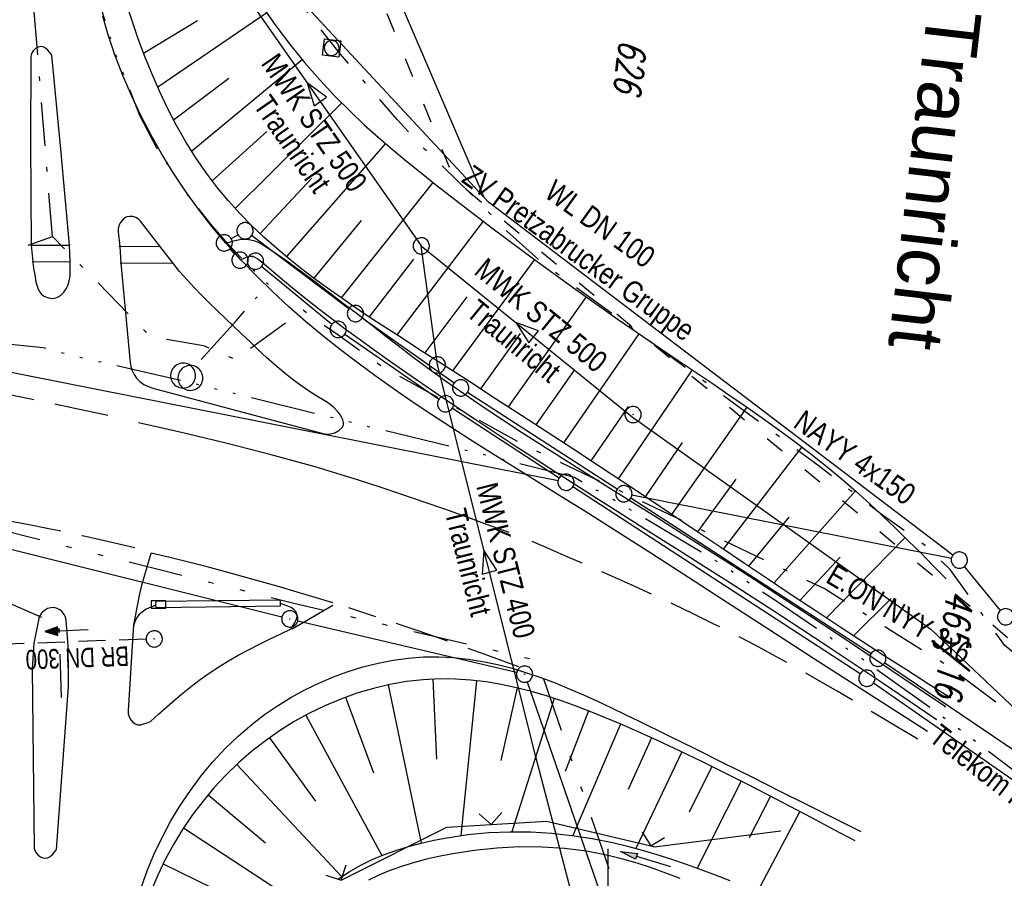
# Model space of a CAD drawing. Extents: x 510526 to 513920, y 467229 to 478797.
# Tile 160 of 256: x 510946 to 511037, y 472302 to 472381. Entities that reach past the tile are written whole.
import ezdxf
from ezdxf.enums import TextEntityAlignment as Align

# ---------------------------------------------------------------- set-up
doc = ezdxf.new("R2010")
doc.units = 0
doc.header["$LTSCALE"] = 10
doc.header["$MEASUREMENT"] = 0
for name, pattern in [('ACAD_ISO03W100', [30, 12, -18]), ('ACAD_ISO14W100', [25.5, 12, -3, 0.5, -3, 0.5, -3, 0.5, -3]), ('AUSGEZOGEN', [0]), ('LT00', [0]), ('LT05', [0.7, 0.5, -0.2]), ('LT08', [0.42, 0.2, -0.1, 0.02, -0.1]), ('LT09', [0.54, 0.2, -0.1, 0.02, -0.1, 0.02, -0.1]), ('STRICHLINIE2', [0.375, 0.25, -0.125])]:
    doc.linetypes.add(name, pattern=pattern)
doc.layers.get('0').update_dxf_attribs({"linetype": 'LT00'})
for name, color, linetype in [('-Halt-Pfeil', 4, 'LT00'), ('-Haltung', 182, 'STRICHLINIE2'), ('-Haltungsbeschriftung', 182, 'LT00'), ('ABWASSERLTG', 24, 'LT00'), ('ABWASSERLTG_FLIEßPF', 26, 'Continuous'), ('ABWASSERLTG_TEXT', 26, 'Continuous'), ('DFK_AB_L', 21, 'LT00'), ('DFK_AB_P', 7, 'LT00'), ('DFK_FLUR_NR', 250, 'LT00'), ('DFK_GZPKT', 250, 'LT00'), ('DFK_KATASTER', 250, 'LT00'), ('GEMARKUNGSGRENZE', 3, 'LT09'), ('ORTSNAMEN', 152, 'Continuous'), ('PFEIL', 140, 'AUSGEZOGEN'), ('STROM_TEXT', 80, 'Continuous'), ('STROM_UNTER', 80, 'LT08'), ('TELEKOM', 210, 'ACAD_ISO14W100'), ('TELEKOM_TEXT', 210, 'Continuous'), ('V94_AFBR_BAB', 250, 'LT00'), ('V94_BOESCH', 250, 'LT00'), ('V94_BOSCHUNG', 250, 'LT00'), ('V94_GEHWEG', 250, 'LT00'), ('V94_GRABEN', 250, 'LT00'), ('V94_KA_MULD', 182, 'LT00'), ('V94_KA_PRUF', 182, 'LT00'), ('V94_LD_MARK', 250, 'LT00'), ('V94_LG_MARK', 250, 'LT05'), ('V94_RASTER', 250, 'LT00'), ('V94_RINNE', 182, 'LT00'), ('V94_SINKK', 182, 'LT00'), ('V94_ZAUN', 40, 'LT00'), ('WASSERLTG', 130, 'ACAD_ISO03W100'), ('WASSERLTG_TEXT', 130, 'Continuous')]:
    doc.layers.add(name, color=color, linetype=linetype)
doc.styles.add('Arial', font='ARIAL.TTF')
doc.styles.add('Haltungsbeschriftung', font='ARIAL.TTF', dxfattribs={"width": 0.75})
doc.styles.get("Standard").update_dxf_attribs({"font": 'romans.shx'})
doc.styles.add('Versorgungsltg', font='ARIAL.TTF', dxfattribs={"width": 0.8, "height": 2})

# ---------------------------------------------------------------- blocks, each defined once
blk = doc.blocks.new('SYMB7010')
at = {"color": 0, "linetype": 'ByBlock'}
for points in [[(-0.031408, 0.499213), (-0.093728, 0.49134), (-0.15457, 0.475719), (-0.212975, 0.452595), (-0.268021, 0.422333), (-0.31884, 0.385411), (-0.36463, 0.342411), (-0.40467, 0.29401), (-0.438329, 0.240973), (-0.465074, 0.184136), (-0.484486, 0.124395), (-0.496256, 0.062692), (-0.5002, 0)], [(-0.5002, 0), (-0.496256, -0.062692), (-0.484486, -0.124395), (-0.465075, -0.184136), (-0.438329, -0.240973), (-0.404671, -0.29401), (-0.36463, -0.342411), (-0.31884, -0.385411), (-0.268021, -0.422333), (-0.212975, -0.452595), (-0.154571, -0.475719), (-0.093728, -0.49134), (-0.031408, -0.499213), (0.031408, -0.499213)], [(0.5002, 0), (0.496256, 0.062692), (0.484485, 0.124395), (0.465074, 0.184136), (0.438329, 0.240973), (0.40467, 0.29401), (0.36463, 0.342411), (0.31884, 0.385411), (0.268021, 0.422333), (0.212975, 0.452595), (0.15457, 0.475719), (0.093728, 0.49134), (0.031408, 0.499213), (-0.031408, 0.499213)], [(0.031408, -0.499213), (0.093728, -0.491341), (0.15457, -0.475719), (0.212975, -0.452595), (0.268021, -0.422333), (0.31884, -0.385411), (0.36463, -0.342411), (0.404671, -0.294011), (0.438329, -0.240974), (0.465075, -0.184136), (0.484486, -0.124395), (0.496256, -0.062692), (0.500201, 0)]]:
    blk.add_lwpolyline(points, dxfattribs=at)
blk = doc.blocks.new('SYMB0003')
at = {"color": 0, "linetype": 'ByBlock'}
for p, q in [((-0.015712, 0), (0.010166, 0.012015)), ((0, -0.021257), (-0.015712, 0)), ((0.010166, 0.012015), (0, -0.021257))]:
    blk.add_line(p, q, dxfattribs=at)
for points in [[(-0.031395, 0.499013), (-0.093691, 0.491144), (-0.154509, 0.475528), (-0.21289, 0.452414), (-0.267913, 0.422164), (-0.318712, 0.385257), (-0.364484, 0.342274), (-0.404509, 0.293893), (-0.438154, 0.240877), (-0.464888, 0.184062), (-0.484292, 0.124345), (-0.496058, 0.062667), (-0.5, 0)], [(-0.5, 0), (-0.496058, -0.062667), (-0.484292, -0.124345), (-0.464888, -0.184062), (-0.438154, -0.240877), (-0.404509, -0.293893), (-0.364485, -0.342274), (-0.318712, -0.385257), (-0.267914, -0.422164), (-0.21289, -0.452414), (-0.154509, -0.475529), (-0.093691, -0.491144), (-0.031395, -0.499014), (0.031395, -0.499014)], [(0.5, 0), (0.496057, 0.062667), (0.484292, 0.124345), (0.464888, 0.184062), (0.438153, 0.240877), (0.404509, 0.293893), (0.364484, 0.342274), (0.318712, 0.385257), (0.267913, 0.422164), (0.21289, 0.452414), (0.154509, 0.475528), (0.093691, 0.491144), (0.031395, 0.499013), (-0.031395, 0.499013)], [(0.031395, -0.499014), (0.093691, -0.491144), (0.154509, -0.475529), (0.21289, -0.452414), (0.267914, -0.422164), (0.318712, -0.385257), (0.364485, -0.342274), (0.404509, -0.293893), (0.438154, -0.240877), (0.464889, -0.184062), (0.484292, -0.124345), (0.496058, -0.062667), (0.5, 0)]]:
    blk.add_lwpolyline(points, dxfattribs=at)
blk = doc.blocks.new('SYMB0011')
at = {"color": 0, "linetype": 'ByBlock'}
for p, q in [((0.5, 0), (-0.5, 0)), ((0, 0.5), (0, -0.5))]:
    blk.add_line(p, q, dxfattribs=at)
blk = doc.blocks.new('SYMB0024')
at = {"color": 0, "linetype": 'ByBlock'}
for p, q in [((-0.5, 0.5), (0, 0)), ((0, 0), (0.5, 0.5))]:
    blk.add_line(p, q, dxfattribs=at)
blk = doc.blocks.new('Pfreil3')
at = {"layer": 'PFEIL'}
blk.add_hatch(color=256, dxfattribs=at).paths.add_polyline_path([(-1.549, 0.273), (-1.549, -0.273), (0, 0)])
for p, q in [((-1.549, 0), (-4.831, 0)), ((-1.549, -0.273), (-1.549, 0.273)), ((-1.549, 0.273), (0, 0)), ((0, 0), (-1.549, -0.273))]:
    blk.add_line(p, q, dxfattribs=at)
blk = doc.blocks.new('SYMB0652')
at = {"color": 0, "linetype": 'ByBlock'}
blk.add_lwpolyline([(-0.15, -0.075), (0.15, -0.075), (0.15, 0.075), (-0.15, 0.075), (-0.15, -0.075)], dxfattribs=at)
blk = doc.blocks.new('SYMB1210')
at = {"color": 0, "linetype": 'ByBlock'}
blk.add_line((0.018815, -0.179014), (0.055623, -0.17119), dxfattribs=at)
for points in [[(-0.2, -0.2), (-0.2, 0.2), (0.2, 0.2), (0.2, -0.2), (-0.2, -0.2)], [(0.018815, 0.179014), (-0.018815, 0.179014), (-0.055623, 0.17119), (-0.09, 0.155885), (-0.120444, 0.133766), (-0.145623, 0.105801), (-0.164438, 0.073213), (-0.176067, 0.037424), (-0.18, 0)], [(-0.18, 0), (-0.176067, -0.037424), (-0.164438, -0.073213), (-0.145623, -0.105801), (-0.120444, -0.133766), (-0.09, -0.155885), (-0.055623, -0.17119), (-0.018815, -0.179014), (0.018815, -0.179014)], [(0.18, 0), (0.176067, 0.037424), (0.164438, 0.073213), (0.145623, 0.105801), (0.120444, 0.133766), (0.09, 0.155885), (0.055623, 0.17119), (0.018815, 0.179014)], [(0.055623, -0.17119), (0.09, -0.155885), (0.120444, -0.133766), (0.145623, -0.105801), (0.164438, -0.073213), (0.176067, -0.037424), (0.18, 0)]]:
    blk.add_lwpolyline(points, dxfattribs=at)
blk = doc.blocks.new('SYMB0002')
at = {"color": 0, "linetype": 'ByBlock'}
for points in [[(-0.031395, 0.499013), (-0.093691, 0.491144), (-0.154509, 0.475528), (-0.21289, 0.452414), (-0.267913, 0.422164), (-0.318712, 0.385257), (-0.364484, 0.342274), (-0.404509, 0.293893), (-0.438154, 0.240877), (-0.464888, 0.184062), (-0.484292, 0.124345), (-0.496058, 0.062667), (-0.5, 0)], [(0.5, 0), (0.496057, 0.062667), (0.484292, 0.124345), (0.464888, 0.184062), (0.438153, 0.240877), (0.404509, 0.293893), (0.364484, 0.342274), (0.318712, 0.385257), (0.267913, 0.422164), (0.21289, 0.452414), (0.154509, 0.475528), (0.093691, 0.491144), (0.031395, 0.499013), (-0.031395, 0.499013)], [(-0.5, 0), (-0.496058, -0.062667), (-0.484292, -0.124345), (-0.464888, -0.184062), (-0.438154, -0.240877), (-0.404509, -0.293893), (-0.364485, -0.342274), (-0.318712, -0.385257), (-0.267914, -0.422164), (-0.21289, -0.452414), (-0.154509, -0.475529), (-0.093691, -0.491144), (-0.031395, -0.499014), (0.031395, -0.499014)], [(0.031395, -0.499014), (0.093691, -0.491144), (0.154509, -0.475529), (0.21289, -0.452414), (0.267914, -0.422164), (0.318712, -0.385257), (0.364485, -0.342274), (0.404509, -0.293893), (0.438154, -0.240877), (0.464889, -0.184062), (0.484292, -0.124345), (0.496058, -0.062667), (0.5, 0)]]:
    blk.add_lwpolyline(points, dxfattribs=at)
blk = doc.blocks.new('ABWASSER-FLIEßPF')
at = {"layer": 'ABWASSERLTG_FLIEßPF'}
for p, q in [((0, 0), (-0.2109, 0.0703)), ((-0.2109, 0.0703), (-0.2109, -0.0703)), ((-0.2109, -0.0703), (0, 0))]:
    blk.add_line(p, q, dxfattribs=at)
blk = doc.blocks.new('SYMB0070')
at = {"color": 0, "linetype": 'ByBlock'}
for p, q in [((-0.5, 0), (0.2, 0)), ((0.5, 0), (0.2, 0.1)), ((0.2, 0.1), (0.2, 0)), ((0.468, 0), (0.21, 0.086)), ((0.21, 0.086), (0.21, -0.086)), ((0.21, -0.086), (0.468, 0)), ((0.22, -0.072), (0.437, 0)), ((0.23, -0.058), (0.405, 0)), ((0.24, -0.045), (0.374, 0)), ((0.342, 0), (0.25, 0.031)), ((0.25, 0.031), (0.25, -0.031)), ((0.25, -0.031), (0.342, 0)), ((0.26, -0.017), (0.31, 0)), ((0.27, -0.003), (0.279, 0))]:
    blk.add_line(p, q, dxfattribs=at)
for points in [[(0.2, 0), (0.2, -0.1), (0.5, 0)], [(0.437, 0), (0.22, 0.072), (0.22, -0.072)], [(0.405, 0), (0.23, 0.058), (0.23, -0.058)], [(0.374, 0), (0.24, 0.045), (0.24, -0.045)], [(0.31, 0), (0.26, 0.017), (0.26, -0.017)], [(0.279, 0), (0.27, 0.003), (0.27, -0.003)]]:
    blk.add_lwpolyline(points, dxfattribs=at)

msp = doc.modelspace()

# ---------------------------------------------------------------- linework, layer by layer
at = {"layer": '-Haltung'}
msp.add_line((510957.399, 472324.342), (510939.977, 472323.712), dxfattribs=at)
at = {"layer": 'ABWASSERLTG', "flags": 128}
for points in [[(510961.969, 472390.361), (510982.771, 472360.625), (511002.224, 472344.865), (511029.757, 472325.26), (511055.778, 472300.661)], [(511178.715, 472152.37), (511155.887, 472128.946), (511134.267, 472113.848), (511108.525, 472108.126), (511083.162, 472107.358), (511047.399, 472103.622), (511036.664, 472127.177), (511025.93, 472150.732), (511018.09, 472170.535), (511013.628, 472190.921), (511019.546, 472249.612), (511025.672, 472284.322), (511009.717, 472288.089), (510999.66, 472289.304), (510993.333, 472313.485), (510984.255, 472349.645), (510982.771, 472360.625)]]:
    msp.add_lwpolyline(points, dxfattribs=at)
at = {"layer": 'DFK_AB_L'}
for p, q in [((510941.998, 472333.388), (510969.923, 472326.392)), ((510971.38, 472326.038), (510991.57, 472321.292)), ((510992.545, 472320.411), (511000.666, 472296.869))]:
    msp.add_line(p, q, dxfattribs=at)
at = {"layer": 'DFK_KATASTER'}
for p, q in [((510969.86, 472385.22), (510988.54, 472365.11)), ((510980.105, 472384.841), (510988.54, 472365.11)), ((510988.96, 472364.67), (510988.54, 472365.11)), ((511031.803, 472332.094), (510988.96, 472364.67)), ((510965.872, 472361.642), (510965.248, 472361.278)), ((510976.1, 472354.83), (510967.12, 472361.57)), ((510965.106, 472360.346), (510965.545, 472359.864)), ((510968.059, 472358.733), (510974.531, 472353.397)), ((510995.385, 472338.966), (510911.146, 472355.644)), ((510985.798, 472347.953), (510977.313, 472353.947)), ((510975.727, 472352.493), (510984.394, 472346.487)), ((511000.831, 472338.168), (510987.04, 472347.112)), ((510985.639, 472345.65), (510995.492, 472339.229)), ((511023.242, 472321.149), (510996.749, 472338.411)), ((511031.665, 472331.786), (511002.196, 472337.615)), ((511024.251, 472322.988), (511002.09, 472337.352)), ((511036.196, 472326.991), (511032.875, 472331.059)), ((511047.84, 472306.991), (511025.501, 472322.159)), ((511024.485, 472320.311), (511046.255, 472305.129))]:
    msp.add_line(p, q, dxfattribs=at)
at = {"layer": 'GEMARKUNGSGRENZE', "ltscale": 2.5, "flags": 128}
msp.add_lwpolyline([(511338.816, 472915.913), (511340.719, 472885.882), (511337.388, 472885.57), (511309.655, 472881.528), (511259.852, 472877.768), (511252.986, 472872.448), (511243.285, 472879.226), (511234.252, 472878.215), (511233.258, 472867.438), (511216.033, 472862.714), (511207.797, 472857.961), (511191.39, 472853.613), (511190.752, 472855.636), (511140.812, 472836.029), (511125.011, 472817.797), (511083.654, 472766.593), (511031.927, 472691.269), (510996.407, 472627.328), (510946.881, 472521.115), (510931.137, 472471.162), (510904.274, 472356.963), (510903.968, 472355.512), (510901.213, 472342.303), (510941.585, 472335.037), (510971.004, 472327.668), (510993.448, 472322.391), (511002.822, 472295.217), (510981.46, 472288.086), (510979.077, 472252.27), (510975.289, 472194.983), (510973.333, 472186.399), (510968.719, 472165.904), (510952.995, 472136.274), (510921.262, 472097.626), (510905.045, 472075.837), (510893.26, 472050.556), (510892.004, 472047.859), (510887.625, 472022.351), (510889.456, 471975.295), (510899.305, 471911.874), (510912.906, 471849.007), (510930.533, 471767.721), (510947.502, 471695.56), (510972.146, 471610.023), (510987.56, 471561.132), (510988.88, 471556.962), (510998.361, 471526.879), (511023.643, 471445.762), (511025.921, 471438.309), (511028.867, 471429.142), (511055.244, 471334.955), (511075.564, 471262.687), (511076.644, 471258.867), (511081.081, 471243.062), (511102.936, 471153.981), (511126.453, 471060.173), (511143.975, 470974.853), (511146.57, 470959.094), (511159.172, 470882.632), (511171.606, 470798.752), (511182.45, 470711.367), (511193.007, 470699.758), (511193.732, 470690.194), (511187.835, 470675.545), (511194.982, 470614.953), (511207.145, 470475.088), (511207.634, 470473.853), (511218.628, 470446.187), (511282.702, 470462.387), (511261.684, 470406.378), (511258.844, 470397.918), (511238.143, 470342.746), (511229.339, 470301.994), (511223.45, 470293.888), (511221.465, 470291.064), (511213.87, 470286.717), (511168.704, 470265.706), (511166.268, 470263.992)], dxfattribs=at)
at = {"layer": 'STROM_UNTER', "ltscale": 2, "flags": 128}
for points in [[(511083.801, 472284.513), (511069.191, 472296.721), (511049.124, 472313.433), (511042.113, 472319.233), (511036.592, 472323.751), (511031.556, 472330.774), (511029.231, 472332.977), (511025.176, 472335.878), (511019.373, 472340.367), (511001.477, 472353.567), (510993.98, 472359.018), (510990.618, 472362.016), (510987.389, 472365.408), (510983.071, 472369.56), (510980.546, 472372.284), (510975.315, 472378.317), (510972.22, 472382.247), (510970.177, 472384.406), (510968.481, 472387.956), (510966.699, 472394.016), (510965.386, 472400.022), (510963.947, 472408.313), (510962.117, 472425.924), (510964.56, 472426.768), (510964.436, 472429.872), (510972.206, 472431.503), (510983.177, 472433.589), (510984.607, 472433.899), (510984.202, 472434.923), (510983.333, 472437.127), (510982.525, 472437.189), (510982.152, 472437.375), (510981.872, 472437.748), (510981.593, 472438.276), (510981.499, 472438.62), (510981.522, 472439.104), (510981.892, 472439.473), (510982.768, 472439.935), (510983.992, 472440.465), (510984.524, 472440.557), (510986.739, 472440.672), (510992.262, 472441.091), (510995.078, 472441.437), (510997.847, 472442.474), (510998.941, 472442.874), (510999.842, 472440.267), (511000.258, 472439.229), (511000.58, 472438.883), (511000.903, 472438.813), (511001.297, 472438.952), (511004.898, 472440.037), (511016.307, 472443.612), (511022.984, 472445.692), (511031.226, 472448.252), (511040.59, 472451.302), (511054.167, 472455.498), (511056.021, 472455.874), (511057.151, 472456.105), (511060.771, 472456.192), (511069.055, 472456.395), (511087.903, 472456.974), (511090.769, 472458.045), (511092.363, 472458.74), (511102.921, 472460.803), (511110.741, 472462.337), (511111.437, 472462.51), (511115.991, 472465.697)], [(510948.757, 472361.496), (510946.033, 472395.215)], [(510949.578, 472318.968), (510949.373, 472325.62), (510932.187, 472333.251), (510941.532, 472359.744), (510942.822, 472359.382), (510948.757, 472361.496), (510957.786, 472352.267), (510962.689, 472351.442), (510965.373, 472350.256), (510965.647, 472350.177), (510971.872, 472354.714), (510975.16, 472352.377), (510979.229, 472349.444), (510992.021, 472342.384), (511020.009, 472328.976), (511031.449, 472321.821), (511036.224, 472318.202), (511041.861, 472314.033), (511049.27, 472307.042), (511068.366, 472292.648), (511085.02, 472279.87), (511086.501, 472275.017), (511086.749, 472276.251), (511085.348, 472280.199), (511089.217, 472283.736)]]:
    msp.add_lwpolyline(points, dxfattribs=at)
at = {"layer": 'TELEKOM', "ltscale": 0.05, "flags": 128}
for points in [[(510962.471, 472350.134), (510965.72, 472353.733), (510968.654, 472357.09), (510966.885, 472358.761), (510964.955, 472360.785), (510963.379, 472362.617), (510961.16, 472365.445), (510958.356, 472369.708), (510956.812, 472372.664), (510955.397, 472376.295), (510954.459, 472378.601), (510953.269, 472382.489), (510952.401, 472386.28), (510951.564, 472391.282), (510951.371, 472393.017), (510951.211, 472394.817), (510951.114, 472397.934), (510950.757, 472402.937), (510950.339, 472407.885), (510949.95, 472413.336), (510950.593, 472414.011), (510952.266, 472415.521), (510953.52, 472416.871), (510953.303, 472423.324), (510953.184, 472428.171), (510953.104, 472431.493), (510952.985, 472436.044), (510952.866, 472440.337), (510952.59, 472443.977), (510952.192, 472450.049), (510952.153, 472464.549), (510952.43, 472470.431), (510952.59, 472472.37), (510952.866, 472474.902), (510953.024, 472476.406), (510953.86, 472481.927), (510954.415, 472485.527), (510955.009, 472488.812), (510955.681, 472492.274), (510957.107, 472499.079), (510957.744, 472502.148), (510958.656, 472505.511), (510959.926, 472510.355), (510961.114, 472514.232), (510962.54, 472519.218), (510964.126, 472525.051), (510968.686, 472538.331), (510971.778, 472546.748), (510974.273, 472553.08), (510975.979, 472557.892), (510979.466, 472566.123), (510985.491, 472580.315), (510988.109, 472585.541), (510992.337, 472593.391), (511000.335, 472608.217), (511008.928, 472623.492), (511012.759, 472630.153), (511016.984, 472637.211), (511020.438, 472643.202), (511022.022, 472646.235), (511024.135, 472651.249), (511028.097, 472659.23), (511033.921, 472668.242), (511039.203, 472676.619), (511044.42, 472684.403), (511051.03, 472694.015), (511057.105, 472702.986), (511061.739, 472709.887), (511067.22, 472717.539), (511072.832, 472725.19), (511085.343, 472741.254), (511094.092, 472752.55), (511098.905, 472758.532), (511103.081, 472764.004), (511107.615, 472769.18), (511110.409, 472772.201), (511113.88, 472775.805), (511119.802, 472781.768), (511125.358, 472787.688), (511130.245, 472792.716), (511134.537, 472796.266), (511139.793, 472800.629), (511143.293, 472803.179), (511146.475, 472805.768), (511153.213, 472810.056), (511159.357, 472814.124), (511167.372, 472818.882), (511171.887, 472821.396), (511179.29, 472825.39), (511183.304, 472827.348), (511189.595, 472830.157), (511195.22, 472832.375), (511199.366, 472833.855), (511204.622, 472835.852), (511210.47, 472837.7), (511222.276, 472841.171), (511251.5, 472848.853), (511287.824, 472856.064), (511307.783, 472859.884), (511326.595, 472862.484), (511361.458, 472866.273), (511382.408, 472867.936)], [(511130.846, 472242.46), (511125.842, 472246.287), (511119.847, 472251.061), (511119.531, 472251.151), (511119.081, 472251.196), (511118.63, 472251.241), (511118.179, 472251.511), (511117.863, 472251.737), (511117.863, 472252.232), (511117.818, 472252.637), (511114.382, 472255.267), (511109.829, 472258.779), (511108.071, 472260.31), (511100.566, 472266.962), (511092.226, 472274.302), (511084.01, 472281.902), (511079.02, 472286.366), (511070.855, 472293.952), (511066.945, 472295.862), (511059.465, 472299.855), (511051.185, 472303.791), (511043.619, 472307.471), (511031.481, 472316.729), (511023.398, 472322.525), (511015.184, 472328.061), (511009.862, 472331.626), (511000.475, 472337.226), (510996.89, 472339.245), (510988.415, 472341.394), (510977.138, 472344.129), (510961.42, 472348.013), (510950.242, 472350.576), (510947.916, 472351.214), (510942.005, 472351.81), (510925.52, 472353.653), (510917.156, 472354.621), (510907.652, 472355.489), (510904.722, 472355.747), (510902.106, 472356.233), (510898.372, 472356.941), (510893.639, 472357.841), (510883.478, 472359.809), (510866.171, 472363.16), (510853.922, 472365.546), (510849.72, 472366.228), (510842.862, 472368.189), (510840.673, 472368.704), (510835.458, 472370.055), (510831.305, 472371.373), (510830.26, 472371.834), (510827.717, 472372.381), (510821.02, 472374.054), (510812.442, 472376.151), (510810.319, 472376.583), (510802.963, 472377.638), (510800.685, 472377.935), (510796.331, 472378.461), (510789.948, 472379.652), (510785.197, 472380.542), (510780.447, 472381.3), (510776.734, 472381.863), (510770.696, 472382.688), (510764.427, 472383.511), (510758.67, 472384.274), (510753.195, 472384.966), (510747.025, 472385.856), (510743.312, 472386.352), (510731.436, 472388.33), (510727.806, 472388.956), (510711.424, 472391.9), (510709.348, 472392.195), (510704.664, 472392.374), (510698.914, 472392.669)]]:
    msp.add_lwpolyline(points, dxfattribs=at)
at = {"layer": 'V94_AFBR_BAB'}
for points in [[(511029.447, 472315.836), (511025.945, 472318.081), (511022.444, 472320.327), (511018.947, 472322.575), (511015.453, 472324.826), (511011.965, 472327.08), (511009.958, 472328.38), (511007.952, 472329.681), (511005.945, 472330.98), (511003.934, 472332.277), (511001.917, 472333.57), (510999.894, 472334.858), (510997.861, 472336.14), (510996.097, 472337.241), (510994.327, 472338.34), (510992.555, 472339.438), (510990.783, 472340.539), (510989.014, 472341.646), (510987.251, 472342.761), (510985.497, 472343.888), (510983.754, 472345.029), (510982.025, 472346.187), (510980.313, 472347.365), (510978.621, 472348.566), (510976.952, 472349.793), (510975.308, 472351.049), (510973.693, 472352.336), (510972.109, 472353.658), (510970.558, 472355.017), (510969.045, 472356.416), (510967.571, 472357.858), (510966.139, 472359.346), (510965.444, 472360.104), (510964.762, 472360.874), (510963.464, 472362.424), (510962.223, 472364.02), (510961.04, 472365.661), (510959.917, 472367.345), (510958.855, 472369.07), (510957.852, 472370.84), (510956.915, 472372.647), (510956.046, 472374.486), (510955.248, 472376.356), (510954.524, 472378.253), (510953.877, 472380.175), (510953.395, 472381.801)], [(510948.695, 472378.213), (510948.513, 472378.461), (510948.325, 472378.688), (510948.127, 472378.873), (510947.914, 472378.993), (510947.681, 472379.029), (510947.433, 472378.967), (510947.189, 472378.825), (510946.978, 472378.623), (510946.83, 472378.383), (510946.773, 472378.128), (510946.725, 472370.173), (510946.792, 472360.703), (510946.952, 472359.166), (510947.025, 472358.552), (510947.118, 472357.941), (510947.236, 472357.322), (510947.307, 472357.014), (510947.4, 472356.715), (510947.53, 472356.438), (510947.712, 472356.196), (510947.977, 472355.989), (510948.294, 472355.848), (510948.634, 472355.783), (510948.972, 472355.803), (510949.287, 472355.915), (510949.568, 472356.105), (510949.811, 472356.356), (510950.014, 472356.649), (510950.171, 472356.966), (510950.309, 472357.395), (510950.381, 472357.831), (510950.406, 472358.271), (510950.401, 472358.712), (510950.384, 472359.153), (510950.323, 472360.69), (510949.521, 472369.54), (510948.695, 472378.213)], [(510973.946, 472343.269), (510974.375, 472343.28), (510974.789, 472343.39), (510975.166, 472343.594), (510975.486, 472343.879), (510975.598, 472344.085), (510975.613, 472344.32), (510975.551, 472344.573), (510975.43, 472344.832), (510975.268, 472345.087), (510975.083, 472345.326), (510974.737, 472345.691), (510974.382, 472345.989), (510974.02, 472346.237), (510973.654, 472346.457), (510973.288, 472346.668), (510972.464, 472347.179), (510971.652, 472347.738), (510970.851, 472348.34), (510970.061, 472348.979), (510969.279, 472349.646), (510968.506, 472350.338), (510967.739, 472351.046), (510966.978, 472351.765), (510966.222, 472352.487), (510965.469, 472353.208), (510964.723, 472353.918), (510963.983, 472354.625), (510963.251, 472355.333), (510962.532, 472356.047), (510961.829, 472356.772), (510961.146, 472357.513), (510960.484, 472358.275), (510959.849, 472359.062), (510958.65, 472360.61), (510956.878, 472362.918), (510956.688, 472363.103), (510956.449, 472363.241), (510956.18, 472363.324), (510955.901, 472363.345), (510955.632, 472363.295), (510955.385, 472363.168), (510955.175, 472362.978), (510955.007, 472362.741), (510954.888, 472362.475), (510954.823, 472362.198), (510954.818, 472361.925), (510954.958, 472360.58), (510955.079, 472359.024), (510955.916, 472349.882), (510955.981, 472349.493), (510956.104, 472349.114), (510956.281, 472348.755), (510956.51, 472348.429), (510956.829, 472348.108), (510957.198, 472347.844), (510957.603, 472347.639), (510958.028, 472347.494), (510965.853, 472345.417), (510973.946, 472343.269)], [(510970.785, 472325.305), (510970.968, 472325.611), (510971.132, 472325.91), (510971.257, 472326.196), (510971.323, 472326.463), (510971.311, 472326.702), (510971.206, 472326.911), (510971.02, 472327.093), (510970.767, 472327.251), (510970.465, 472327.393), (510970.13, 472327.524), (510969.778, 472327.649)], [(510949.119, 472304.955), (510950.229, 472319.946), (510950.219, 472323.737), (510950.017, 472326.111), (510949.959, 472326.374), (510949.838, 472326.627), (510949.664, 472326.855), (510949.446, 472327.046), (510949.197, 472327.185), (510948.925, 472327.257), (510948.616, 472327.249), (510948.311, 472327.159), (510948.029, 472327.001), (510947.788, 472326.789), (510947.608, 472326.538), (510947.506, 472326.263), (510947.048, 472323.974), (510946.874, 472321.599), (510947.086, 472305.07), (510947.133, 472304.841), (510947.254, 472304.624), (510947.432, 472304.431), (510947.645, 472304.277), (510947.875, 472304.174), (510948.103, 472304.135), (510948.34, 472304.179), (510948.554, 472304.303), (510948.752, 472304.487), (510948.938, 472304.711), (510949.119, 472304.955)], [(510958.273, 472327.447), (510957.826, 472327.31), (510957.404, 472327.106), (510957.018, 472326.842), (510956.738, 472326.586), (510956.512, 472326.283), (510956.345, 472325.942), (510956.246, 472325.577), (510956.216, 472325.199), (510955.736, 472317.749), (510955.755, 472317.463), (510955.84, 472317.173), (510955.981, 472316.904), (510956.166, 472316.679), (510956.386, 472316.523), (510956.638, 472316.451), (510956.911, 472316.457), (510957.198, 472316.522), (510957.496, 472316.626), (510957.798, 472316.75)], [(510957.798, 472316.75), (510958.545, 472317.422), (510959.296, 472318.09), (510960.052, 472318.749), (510960.817, 472319.395), (510961.594, 472320.023), (510962.386, 472320.629), (510963.196, 472321.208), (510964.092, 472321.799), (510965.008, 472322.359), (510965.943, 472322.891), (510966.893, 472323.401), (510967.856, 472323.893), (510968.827, 472324.371), (510969.805, 472324.84), (510970.785, 472325.305)], [(510956.963, 472301.51), (510957.537, 472303.067), (510958.184, 472304.601), (510958.901, 472306.106), (510959.69, 472307.576), (510960.549, 472309.008), (510961.479, 472310.396), (510962.479, 472311.736), (510963.549, 472313.021), (510964.689, 472314.248), (510965.898, 472315.411), (510967.177, 472316.505), (510968.325, 472317.383), (510969.52, 472318.204), (510970.755, 472318.966), (510972.028, 472319.666), (510973.333, 472320.301), (510974.665, 472320.869), (510976.02, 472321.366), (510977.394, 472321.79), (510978.782, 472322.139), (510980.18, 472322.41), (510981.582, 472322.6), (510982.984, 472322.706), (510984.382, 472322.726), (510985.751, 472322.66)], [(510985.751, 472322.66), (510987.112, 472322.514), (510988.465, 472322.294), (510989.81, 472322.006), (510991.147, 472321.657), (510992.476, 472321.252), (510993.798, 472320.799), (510995.112, 472320.302), (510996.42, 472319.769), (510997.721, 472319.206), (510999.015, 472318.619), (511000.303, 472318.014), (511001.584, 472317.397), (511002.86, 472316.775), (511005.47, 472315.494), (511008.059, 472314.216), (511010.63, 472312.941), (511013.185, 472311.668), (511015.728, 472310.397), (511018.262, 472309.127), (511020.79, 472307.858), (511023.315, 472306.59)]]:
    msp.add_lwpolyline(points, dxfattribs=at)
at = {"layer": 'V94_BOESCH'}
for points in [[(511031.608, 472318.887), (511029.563, 472320.193), (511027.519, 472321.501), (511025.477, 472322.814), (511023.438, 472324.132), (511021.404, 472325.458), (511019.192, 472326.913), (511016.986, 472328.377), (511014.785, 472329.849), (511012.587, 472331.324), (511010.392, 472332.801), (511008.198, 472334.278), (511006.006, 472335.751), (511003.813, 472337.218), (511001.46, 472338.784), (510999.104, 472340.341), (510996.745, 472341.893), (510994.38, 472343.44), (510992.009, 472344.985), (510989.63, 472346.529), (510987.241, 472348.073), (510984.843, 472349.621), (510982.432, 472351.173), (510981.088, 472352.038), (510979.743, 472352.909), (510978.402, 472353.787), (510977.068, 472354.675), (510975.745, 472355.577), (510974.438, 472356.496), (510973.15, 472357.433), (510971.885, 472358.393), (510970.646, 472359.378), (510969.438, 472360.391), (510968.264, 472361.435), (510967.128, 472362.512), (510966.035, 472363.626), (510964.987, 472364.78), (510963.989, 472365.976), (510962.953, 472367.342), (510961.978, 472368.759), (510961.063, 472370.222), (510960.205, 472371.727), (510959.401, 472373.269), (510958.649, 472374.845), (510957.945, 472376.45), (510957.287, 472378.08), (510956.673, 472379.731), (510956.099, 472381.398), (510955.564, 472383.077)], [(510968.257, 472382.502), (510969.444, 472380.799), (510970.697, 472379.141), (510972.01, 472377.53), (510973.38, 472375.966), (510974.801, 472374.451), (510976.27, 472372.984), (510977.521, 472371.805), (510978.798, 472370.655), (510980.097, 472369.533), (510981.415, 472368.432), (510982.748, 472367.351), (510984.093, 472366.283), (510985.446, 472365.227), (510989.266, 472362.303), (510993.122, 472359.431), (510997.015, 472356.607), (511000.945, 472353.831), (511004.914, 472351.1), (511006.47, 472350.047), (511008.028, 472348.997), (511009.586, 472347.946), (511011.14, 472346.89), (511012.687, 472345.825), (511014.224, 472344.748), (511015.748, 472343.655), (511017.255, 472342.542), (511018.742, 472341.405), (511020.206, 472340.241), (511021.643, 472339.044), (511022.887, 472337.963), (511024.11, 472336.857), (511025.316, 472335.731), (511026.508, 472334.587), (511027.689, 472333.43), (511028.861, 472332.263), (511030.027, 472331.089), (511031.19, 472329.911)], [(511022.778, 472305.726), (511020.787, 472306.789), (511018.794, 472307.85), (511016.795, 472308.906), (511014.789, 472309.955), (511012.772, 472310.993), (511010.743, 472312.02), (511008.699, 472313.031), (511006.636, 472314.025), (511004.554, 472314.999), (511002.448, 472315.951), (511001.115, 472316.535), (510999.772, 472317.103), (510998.42, 472317.649), (510997.06, 472318.169), (510995.691, 472318.656), (510994.315, 472319.104), (510992.931, 472319.508), (510991.541, 472319.862), (510990.145, 472320.16), (510988.743, 472320.397), (510987.335, 472320.565), (510985.923, 472320.661), (510984.507, 472320.678), (510982.962, 472320.602), (510981.418, 472320.428), (510979.879, 472320.16), (510978.352, 472319.8), (510976.841, 472319.353), (510975.351, 472318.82), (510973.887, 472318.205), (510972.455, 472317.51), (510971.06, 472316.739), (510969.707, 472315.895), (510968.401, 472314.981), (510967.128, 472313.984), (510965.911, 472312.922), (510964.752, 472311.798), (510963.654, 472310.618), (510962.62, 472309.385), (510961.65, 472308.104), (510960.748, 472306.778), (510959.916, 472305.412), (510959.156, 472304.01), (510958.47, 472302.576), (510957.861, 472301.115)]]:
    msp.add_lwpolyline(points, dxfattribs=at)
at = {"layer": 'V94_BOSCHUNG'}
for p, q in [((510968.52, 472382.112), (510958.465, 472375.253)), ((510962.121, 472381.373), (510957.17, 472378.385)), ((510971.785, 472377.799), (510961.6, 472369.348)), ((510965.015, 472376.077), (510959.934, 472372.233)), ((510975.432, 472373.81), (510965.609, 472364.085)), ((510968.527, 472371.191), (510963.493, 472366.614)), ((510979.464, 472370.075), (510970.337, 472359.632)), ((510972.655, 472366.84), (510967.916, 472361.757)), ((510983.847, 472366.478), (510975.391, 472355.824)), ((510977.23, 472362.965), (510972.851, 472357.657)), ((510988.481, 472362.898), (510980.514, 472352.409)), ((510982.047, 472359.387), (510977.953, 472354.083)), ((510993.205, 472359.37), (510985.656, 472349.096)), ((510986.961, 472355.939), (510983.086, 472350.752)), ((510997.984, 472355.917), (510990.787, 472345.778)), ((510991.906, 472352.537), (510988.223, 472347.439)), ((511002.836, 472352.521), (510995.881, 472342.458)), ((510996.87, 472349.165), (510993.336, 472344.121)), ((511007.757, 472349.179), (511000.936, 472339.131)), ((511001.851, 472345.821), (510998.422, 472340.791)), ((511012.792, 472345.753), (511005.854, 472335.853)), ((511006.839, 472342.485), (511003.413, 472337.485)), ((511017.86, 472342.084), (511010.623, 472332.646)), ((511011.792, 472339.099), (511008.26, 472334.237)), ((511022.808, 472338.032), (511015.3, 472329.504)), ((511016.664, 472335.591), (511012.96, 472331.073)), ((511027.392, 472333.723), (511020.128, 472326.295)), ((511021.415, 472331.902), (511017.688, 472327.91)), ((511026.099, 472328.103), (511022.621, 472324.663)), ((510983.829, 472320.655), (510984.167, 472313.288)), ((510987.851, 472320.511), (510986.406, 472306.233)), ((510979.715, 472320.125), (510982.759, 472305.539)), ((510991.615, 472319.844), (510990.105, 472313.156)), ((510975.791, 472318.986), (510978.378, 472312.012)), ((510995.03, 472318.877), (510991.123, 472306.579)), ((510998.186, 472317.741), (510996.031, 472312.125)), ((510972.12, 472317.333), (510979.123, 472304.382)), ((511001.158, 472316.516), (510996.756, 472306.23)), ((510968.769, 472315.249), (510973.012, 472309.39)), ((511004.013, 472315.246), (511001.843, 472310.491)), ((511006.811, 472313.942), (511002.561, 472305.043)), ((510965.76, 472312.78), (510975.429, 472302.45)), ((511009.565, 472312.605), (511007.487, 472308.397)), ((511012.29, 472311.239), (511008.221, 472303.216)), ((510963.12, 472309.995), (510968.42, 472305.551)), ((511014.99, 472309.85), (511013, 472306.007)), ((511017.679, 472308.441), (511013.783, 472301.073)), ((510960.859, 472306.947), (510972.227, 472299.49)), ((510958.96, 472303.619), (510965.002, 472300.658))]:
    msp.add_line(p, q, dxfattribs=at)
at = {"layer": 'V94_GEHWEG'}
for p, q in [((510946.805, 472360.684), (510950.343, 472360.682)), ((510954.954, 472360.572), (510958.628, 472360.611)), ((510946.963, 472359.17), (510950.385, 472359.145)), ((510955.072, 472359.042), (510959.835, 472359.068))]:
    msp.add_line(p, q, dxfattribs=at)
for points in [[(510964.762, 472360.874), (510965.19, 472361.002), (510965.616, 472361.116), (510966.039, 472361.2), (510966.455, 472361.241), (510966.864, 472361.224), (510967.304, 472361.126), (510967.734, 472360.958), (510968.155, 472360.736), (510968.569, 472360.478), (510968.979, 472360.202), (510970.363, 472359.237), (510971.714, 472358.265), (510973.035, 472357.287), (510974.334, 472356.306), (510975.613, 472355.324), (510976.88, 472354.343), (510978.138, 472353.364), (510979.392, 472352.389), (510980.648, 472351.421), (510981.911, 472350.46), (510983.186, 472349.51), (510984.925, 472348.25), (510986.692, 472347.01), (510988.481, 472345.787), (510990.29, 472344.579), (510992.114, 472343.385), (510993.951, 472342.202), (510995.796, 472341.029), (510997.645, 472339.863), (510999.496, 472338.702), (511001.839, 472337.235), (511004.177, 472335.77), (511006.509, 472334.305), (511008.837, 472332.835), (511011.158, 472331.357), (511013.472, 472329.87), (511016.007, 472328.221), (511018.535, 472326.559), (511021.057, 472324.885), (511023.574, 472323.201), (511026.087, 472321.511), (511028.598, 472319.816), (511031.108, 472318.119)], [(511030.272, 472316.948), (511027.779, 472318.626), (511025.284, 472320.302), (511022.788, 472321.973), (511020.288, 472323.637), (511017.784, 472325.293), (511015.274, 472326.936), (511012.757, 472328.566), (511010.788, 472329.828), (511008.814, 472331.082), (511006.836, 472332.333), (511004.856, 472333.581), (511002.872, 472334.831), (511000.886, 472336.085), (510998.899, 472337.346), (510997.029, 472338.54), (510995.161, 472339.741), (510993.296, 472340.948), (510991.438, 472342.16), (510989.589, 472343.377), (510987.752, 472344.596), (510985.929, 472345.818), (510984.123, 472347.041), (510982.336, 472348.264), (510981.028, 472349.168), (510979.73, 472350.076), (510978.439, 472350.992), (510977.153, 472351.92), (510975.868, 472352.864), (510974.583, 472353.829), (510973.296, 472354.819), (510972.003, 472355.837), (510970.702, 472356.89), (510969.391, 472357.979), (510968.067, 472359.111), (510967.867, 472359.282), (510967.664, 472359.436), (510967.456, 472359.559), (510967.24, 472359.631), (510966.977, 472359.639), (510966.703, 472359.579), (510966.423, 472359.474), (510966.139, 472359.346)]]:
    msp.add_lwpolyline(points, dxfattribs=at)
at = {"layer": 'V94_GRABEN'}
for points in [[(510975.141, 472302.251), (510976.11, 472302.889), (510977.13, 472303.466), (510978.194, 472303.985), (510979.294, 472304.45), (510980.425, 472304.862), (510981.58, 472305.223), (510982.752, 472305.538), (510983.935, 472305.807), (510985.121, 472306.033), (510987.072, 472306.319), (510989.014, 472306.499), (510990.946, 472306.578), (510992.866, 472306.559), (510994.774, 472306.446), (510996.668, 472306.242), (510998.547, 472305.952), (511000.41, 472305.578), (511001.785, 472305.249), (511003.151, 472304.88), (511004.51, 472304.476), (511005.862, 472304.041), (511007.208, 472303.58), (511008.549, 472303.096), (511009.887, 472302.596), (511011.221, 472302.082)], [(511006.637, 472302.258), (511005.327, 472302.768), (511004.01, 472303.242), (511002.685, 472303.675), (511001.35, 472304.061), (511000.004, 472304.393), (510997.999, 472304.777), (510995.969, 472305.035), (510993.917, 472305.169), (510991.843, 472305.182), (510989.75, 472305.076), (510987.638, 472304.854), (510985.509, 472304.518), (510984.381, 472304.295), (510983.256, 472304.038), (510982.141, 472303.743), (510981.043, 472303.407), (510979.969, 472303.027), (510978.925, 472302.598), (510977.92, 472302.117)]]:
    msp.add_lwpolyline(points, dxfattribs=at)
at = {"layer": 'V94_LD_MARK'}
msp.add_line((510970.865, 472325.304), (510974.609, 472327.48), dxfattribs=at)
for points in [[(510990.865, 472334.191), (510988.89, 472334.906), (510986.914, 472335.617), (510984.935, 472336.322), (510982.955, 472337.017), (510980.97, 472337.7), (510978.981, 472338.367), (510976.986, 472339.014), (510974.984, 472339.639), (510972.975, 472340.239), (510970.959, 472340.811), (510968.936, 472341.357), (510966.906, 472341.883), (510964.871, 472342.39), (510962.832, 472342.883), (510960.79, 472343.365), (510958.745, 472343.84), (510956.7, 472344.311)], [(510956.231, 472325.519), (510956.406, 472326.476), (510956.588, 472327.43), (510956.787, 472328.381), (510957.01, 472329.326), (510957.208, 472330.072), (510957.422, 472330.815), (510957.646, 472331.554), (510957.875, 472332.293)], [(510974.627, 472327.684), (510972.982, 472328.18), (510971.336, 472328.672), (510969.688, 472329.159), (510968.039, 472329.638), (510966.386, 472330.105), (510964.729, 472330.558), (510963.02, 472331.008), (510961.307, 472331.444), (510959.592, 472331.871), (510957.875, 472332.293)]]:
    msp.add_lwpolyline(points, dxfattribs=at)
at = {"layer": 'V94_LG_MARK', "flags": 128}
for points in [[(510942.127, 472347.44), (510944.298, 472347.004), (510946.468, 472346.566), (510948.636, 472346.12), (510950.825, 472345.661), (510953.012, 472345.195), (510955.198, 472344.726)], [(510956.349, 472332.757), (510954.749, 472333.135), (510953.147, 472333.508), (510951.544, 472333.872), (510949.937, 472334.22), (510948.282, 472334.559), (510946.623, 472334.883), (510944.963, 472335.196), (510943.301, 472335.504)], [(511028.565, 472315.118), (511026.707, 472316.232), (511024.847, 472317.344), (511022.984, 472318.449), (511021.116, 472319.545), (511019.243, 472320.629), (511017.361, 472321.698), (511015.47, 472322.748), (511013.568, 472323.777), (511011.653, 472324.782), (511009.759, 472325.743), (511007.853, 472326.68), (511005.936, 472327.596), (511004.009, 472328.494), (511002.074, 472329.376), (511000.132, 472330.244), (510998.185, 472331.102), (510996.234, 472331.952), (510994.28, 472332.796), (510992.325, 472333.638)], [(510991.785, 472321.782), (510990.227, 472322.354), (510988.667, 472322.924), (510987.107, 472323.489), (510985.543, 472324.048), (510983.977, 472324.597), (510982.403, 472325.137), (510980.826, 472325.668), (510979.247, 472326.193), (510977.666, 472326.712), (510976.084, 472327.23)]]:
    msp.add_lwpolyline(points, dxfattribs=at)
at = {"layer": 'V94_RASTER'}
msp.add_line((511000, 472295), (511000, 472305), dxfattribs=at)
at = {"layer": 'V94_RINNE'}
for points in [[(510969.778, 472327.649), (510969.776, 472327.943), (510958.282, 472327.812), (510958.273, 472327.447)], [(510958.273, 472327.447), (510958.319, 472327.257), (510969.782, 472327.416), (510969.778, 472327.649)]]:
    msp.add_lwpolyline(points, dxfattribs=at)
at = {"layer": 'V94_ZAUN'}
for points in [[(510975.37, 472302.117), (510985.128, 472306.999), (510989.21, 472307.241)], [(510989.21, 472307.241), (510994.316, 472307.544), (511003.937, 472305.274)], [(511003.937, 472305.274), (511004.25, 472305.2), (511015.941, 472306.679)]]:
    msp.add_lwpolyline(points, dxfattribs=at)
at = {"layer": 'WASSERLTG', "ltscale": 0.015, "flags": 128}
msp.add_lwpolyline([(511156.33, 472475.134), (511123.643, 472466.115), (511085.54, 472456.192), (511055.958, 472455.478), (511054.462, 472455.39), (510975.432, 472430.929), (510963.489, 472427.005), (510966.727, 472413.883), (510985.791, 472366.766), (511035.157, 472325.921), (511081.193, 472287.011), (511083.236, 472285.351)], dxfattribs=at)
msp.add_lwpolyline([(511156.33, 472475.134), (511123.643, 472466.115), (511085.54, 472456.192), (511055.958, 472455.478), (511054.462, 472455.39), (510975.432, 472430.929), (510963.489, 472427.005), (510966.727, 472413.883), (510985.791, 472366.766), (511035.157, 472325.921), (511081.193, 472287.011), (511083.236, 472285.351)], dxfattribs=at)

# ---------------------------------------------------------------- block references
at = {"layer": '-Halt-Pfeil', "xscale": 4.000000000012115, "yscale": 4, "zscale": 4, "rotation": 182.0719139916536}
msp.add_blockref('SYMB0070', (510950.052, 472325.124), dxfattribs=at)
at = {"layer": 'ABWASSERLTG_FLIEßPF', "zscale": 10}
for p, xscale, yscale, rotation in [((510972.26, 472375.679), 9.999999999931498, 10, 125.0278985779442), ((510991.487, 472353.557), 9.99999999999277, 10, 141.0077984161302), ((510988.543, 472332.565), 10.00000000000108, 10.00000000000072, 104.4124303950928)]:
    msp.add_blockref('ABWASSER-FLIEßPF', p, dxfattribs=dict(at, xscale=xscale, yscale=yscale, rotation=rotation))
at = {"layer": 'DFK_AB_P', "xscale": 1.499999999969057, "yscale": 1.5, "zscale": 1.5, "rotation": 251.2881100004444}
for p in [(510970.65, 472326.21), (510992.3, 472321.12)]:
    msp.add_blockref('SYMB0003', p, dxfattribs=at)
at = {"layer": 'DFK_GZPKT', "xscale": 1.499999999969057, "yscale": 1.5, "zscale": 1.5, "rotation": 251.2881100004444}
for p in [(510966.52, 472362.02), (510964.6, 472360.9), (510966.05, 472359.31), (510967.48, 472359.21), (510976.7, 472354.38), (510975.11, 472352.92), (510986.41, 472347.52), (510985.01, 472346.06), (510996.12, 472338.82), (511001.46, 472337.76), (511032.4, 472331.64), (511036.67, 472326.41), (511024.88, 472322.58), (511023.87, 472320.74)]:
    msp.add_blockref('SYMB7010', p, dxfattribs=at)
at = {"layer": 'PFEIL', "rotation": 163.1989916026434}
msp.add_blockref('Pfreil3', (511001.137, 472304.766), dxfattribs=at)
at = {"layer": 'V94_GEHWEG', "xscale": 0.1000000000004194, "yscale": 0.1000000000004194, "zscale": 0.1, "rotation": 263.3409040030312}
for p in [(510966.864, 472361.224), (510946.805, 472360.684), (510950.343, 472360.682), (510954.954, 472360.572), (510958.628, 472360.611), (510967.24, 472359.631), (510968.979, 472360.202), (510946.963, 472359.17), (510950.385, 472359.145), (510955.072, 472359.042), (510959.835, 472359.068), (510968.067, 472359.111), (510983.186, 472349.51), (510982.336, 472348.264), (510999.496, 472338.702), (510998.899, 472337.346), (511013.472, 472329.87), (511012.757, 472328.566), (511031.108, 472318.119), (511030.272, 472316.948)]:
    msp.add_blockref('SYMB0011', p, dxfattribs=at)
at = {"layer": 'V94_KA_MULD', "xscale": 3.799999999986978, "yscale": 3.799999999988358, "zscale": 3.8, "rotation": 263.3409047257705}
msp.add_blockref('SYMB1210', (510974.508, 472378.876), dxfattribs=at)
at = {"layer": 'V94_KA_PRUF', "xscale": 1.500000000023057, "yscale": 1.5, "zscale": 1.5, "rotation": 263.3409047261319}
for p in [(510982.771, 472360.625), (510984.255, 472349.645), (511002.305, 472345.063), (510958.148, 472324.369)]:
    msp.add_blockref('SYMB0003', p, dxfattribs=at)
at = {"layer": 'V94_KA_PRUF', "color": 210, "xscale": 2.300000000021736, "yscale": 2.300000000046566, "zscale": 2.3, "rotation": 263.340904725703}
for p in [(510960.807, 472348.662), (510961.481, 472348.446)]:
    msp.add_blockref('SYMB0002', p, dxfattribs=at)
at = {"layer": 'V94_SINKK', "xscale": 4.499999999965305, "yscale": 4.500000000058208, "zscale": 4.5, "rotation": 0.7947031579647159}
msp.add_blockref('SYMB0652', (510958.545, 472327.544), dxfattribs=at)
at = {"layer": 'V94_ZAUN', "yscale": 2.099999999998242, "zscale": 2.1}
for p, xscale, rotation in [((510989.21, 472307.241), 2.0999999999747, 3.397703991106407), ((511003.937, 472305.274), 2.099999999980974, 346.7238139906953), ((510975.37, 472302.117), 2.100000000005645, 26.5770539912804)]:
    msp.add_blockref('SYMB0024', p, dxfattribs=dict(at, xscale=xscale, rotation=rotation))

# ---------------------------------------------------------------- texts
at = {"layer": '-Haltungsbeschriftung', "style": 'Haltungsbeschriftung', "width": 0.75}
msp.add_text('BR DN 300', height=1.8, rotation=182.07191, dxfattribs=at).set_placement((510955.782, 472323.687))
at = {"layer": 'ABWASSERLTG_TEXT', "style": 'Versorgungsltg', "width": 0.8}
for s, rotation, p in [('MWK STZ 500', 304.69155, (510972.094, 472371.422)), ('Traunricht', 304.69155, (510970.071, 472369.469)), ('MWK STZ 500', 320.67145, (510993.198, 472353.454)), ('Traunricht', 320.67145, (510990.681, 472351.089)), ('MWK STZ 400', 284.07608, (510989.601, 472331.362)), ('Traunricht', 284.07608, (510986.158, 472331.187))]:
    msp.add_text(s, height=2, rotation=rotation, dxfattribs=at).set_placement(p, align=Align.CENTER)
at = {"layer": 'DFK_FLUR_NR', "oblique": 13.754, "width": 0.75}
for s, p in [('626', (511001.08, 472379.7)), ('465/16', (511031.243, 472328.844))]:
    msp.add_text(s, height=2.5, rotation=263.3409, dxfattribs=at).set_placement(p)
at = {"layer": 'ORTSNAMEN', "style": 'Arial'}
msp.add_text('Traunricht', height=5, rotation=263.3409, dxfattribs=at).set_placement((511029.493, 472382.619))
at = {"layer": 'STROM_TEXT', "style": 'Versorgungsltg', "width": 0.8}
for s, rotation, p in [('NAYY 4x150', 324.87843, (511022.194, 472340.285)), ('E.ON NYY 3x6', 329.23699, (511026.369, 472325.841))]:
    msp.add_text(s, height=2, rotation=rotation, dxfattribs=at).set_placement(p, align=Align.CENTER)
at = {"layer": 'TELEKOM_TEXT', "style": 'Versorgungsltg', "width": 0.8}
msp.add_text('Telekom Kabel', height=2, rotation=322.09991, dxfattribs=at).set_placement((511035.356, 472310.474), align=Align.CENTER)
at = {"layer": 'WASSERLTG_TEXT', "style": 'Versorgungsltg', "width": 0.8}
for s, p in [('ZV Pretzabrucker Gruppe', (510996.714, 472359.165)), ('WL DN 100', (510998.689, 472361.843))]:
    msp.add_text(s, height=2, rotation=324.31761, dxfattribs=at).set_placement(p, align=Align.CENTER)

doc.saveas('drawing.dxf')
